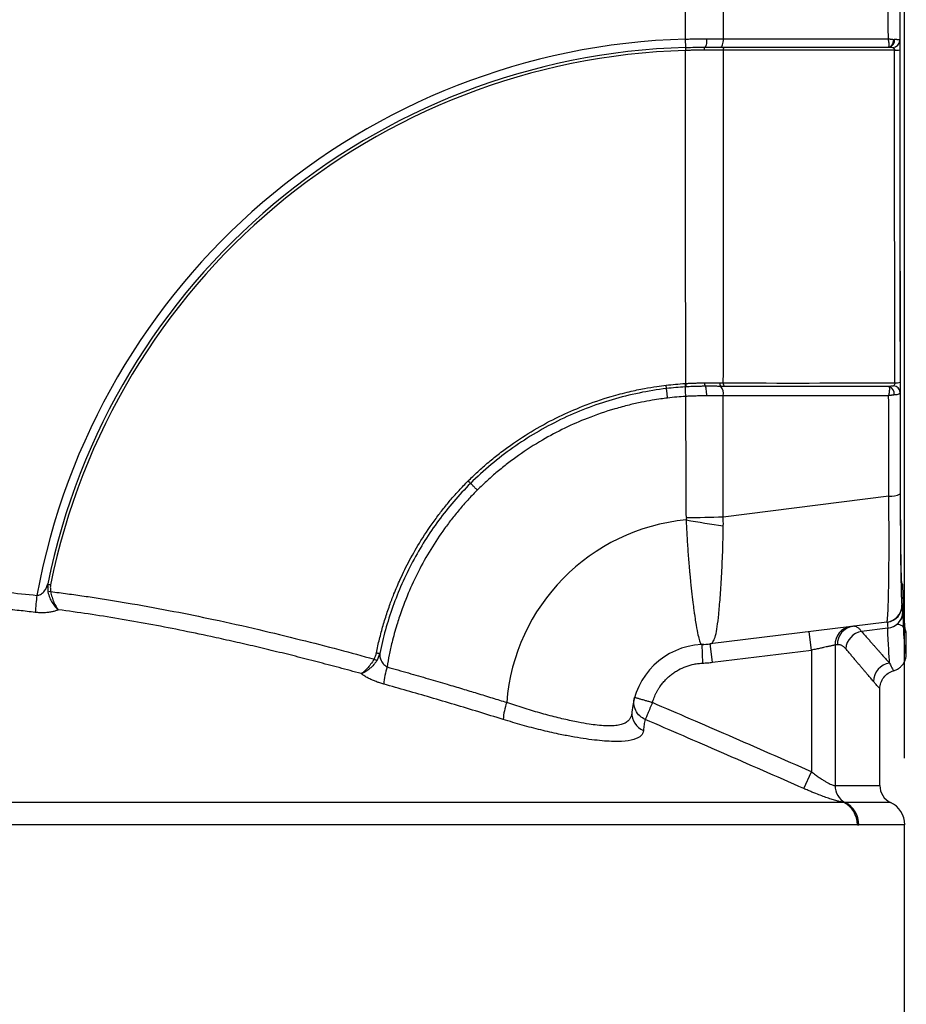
# Model space of a CAD drawing. Header units: millimetres. Extents: x 19 to 819, y 19 to 629.
# Tile 17 of 56: x 443 to 494, y 258 to 315. Entities that reach past the tile are written whole.
import ezdxf

# ---------------------------------------------------------------- set-up
doc = ezdxf.new("R2010")
doc.units = ezdxf.units.MM
doc.header["$LTSCALE"] = 3
doc.layers.add('DIMENSIONS', color=140, linetype='Continuous', lineweight=25)
doc.styles.add('SLDTEXTSTYLE0', font='TXT', dxfattribs={"width": 0.7})
doc.dimstyles.new('SLDDIMSTYLE0', dxfattribs={"dimtxt": 6.474023, "dimasz": 9.906, "dimexe": 0, "dimexo": 0.0625, "dimgap": 1.618506, "dimtad": 0, "dimtih": 1, "dimtoh": 1, "dimrnd": 1e-09, "dimzin": 4, "dimdsep": 46, "dimtxsty": 'SLDTEXTSTYLE0', "dimsah": 1, "dimcen": 0.09, "dimadec": 0, "dimazin": 1, "dimtfac": 1, "dimtofl": 0, "dimtmove": 0, "dimatfit": 3, "dimfxl": 0, "dimfrac": 2, "dimtolj": 1, "dimtzin": 12, "dimarcsym": 0})
doc.dimstyles.new('SLDDIMSTYLE1', dxfattribs={"dimtxt": 6.474023, "dimasz": 9.906, "dimexe": 0, "dimexo": 0.0625, "dimgap": 1.618506, "dimtad": 0, "dimtih": 1, "dimtoh": 1, "dimrnd": 1e-09, "dimzin": 12, "dimdsep": 46, "dimtxsty": 'SLDTEXTSTYLE0', "dimsah": 1, "dimcen": 0.09, "dimadec": 0, "dimazin": 3, "dimtfac": 1, "dimtofl": 0, "dimtmove": 0, "dimatfit": 3, "dimfxl": 0, "dimfrac": 2, "dimtolj": 1, "dimtzin": 12, "dimarcsym": 0})

# ---------------------------------------------------------------- blocks, each defined once
blk = doc.blocks.new('_D')
at = {"layer": 'DIMENSIONS'}
for p, q in [((374.712, 272.557), (374.712, 395.201)), ((493.712, 272.557), (493.712, 395.201)), ((374.712, 385.676), (416.283, 385.676)), ((425.313, 385.676), (423.139, 385.676)), ((423.139, 385.676), (423.139, 375.386)), ((444.551, 385.676), (446.725, 385.676)), ((446.725, 385.676), (446.725, 375.386)), ((493.712, 385.676), (453.58, 385.676)), ((423.139, 375.386), (425.313, 375.386)), ((446.725, 375.386), (444.551, 375.386))]:
    blk.add_line(p, q, dxfattribs=at)
for points in [[(374.712, 385.676), (384.618, 384.152), (384.618, 387.2)], [(493.712, 385.676), (483.806, 387.2), (483.806, 384.152)]]:
    blk.add_solid(points, dxfattribs=at)
at = {"layer": 'DIMENSIONS', "char_height": 6.35, "attachment_point": 1, "style": 'SLDTEXTSTYLE0'}
for s, insert in [('%%c', (417.732, 395.311)), ('119.0', (427.507, 395.311)), ('4.69', (425.313, 383.572))]:
    blk.add_mtext(s, dxfattribs=dict(at, insert=insert))
blk = doc.blocks.new('_D_1')
at = {"layer": 'DIMENSIONS'}
for p, q in [((359.923, 247.985), (359.923, 423.031)), ((493.806, 371.198), (493.806, 423.031)), ((359.923, 413.506), (408.29, 413.506)), ((417.063, 413.506), (414.889, 413.506)), ((414.889, 413.506), (414.889, 403.217)), ((436.301, 413.506), (438.475, 413.506)), ((438.475, 413.506), (438.475, 403.217)), ((493.806, 413.506), (445.073, 413.506)), ((414.889, 403.217), (417.063, 403.217)), ((438.475, 403.217), (436.301, 403.217))]:
    blk.add_line(p, q, dxfattribs=at)
for points in [[(359.923, 413.506), (369.829, 411.982), (369.829, 415.03)], [(493.806, 413.506), (483.9, 415.03), (483.9, 411.982)]]:
    blk.add_solid(points, dxfattribs=at)
at = {"layer": 'DIMENSIONS', "char_height": 6.35, "attachment_point": 1, "style": 'SLDTEXTSTYLE0'}
for s, insert in [('133.9', (414.37, 423.141)), ('5.27', (417.063, 411.402))]:
    blk.add_mtext(s, dxfattribs=dict(at, insert=insert))
blk = doc.blocks.new('_D_2')
at = {"layer": 'DIMENSIONS'}
for p, q in [((478.075, 369.678), (319.957, 369.678)), ((329.482, 369.678), (329.482, 331.984)), ((319.863, 320.246), (317.689, 320.246)), ((317.689, 320.246), (317.689, 309.956)), ((339.101, 320.246), (341.275, 320.246)), ((341.275, 320.246), (341.275, 309.956)), ((317.689, 309.956), (319.863, 309.956)), ((341.275, 309.956), (339.101, 309.956)), ((329.482, 254.438), (329.482, 308.507)), ((370.902, 254.438), (319.957, 254.438))]:
    blk.add_line(p, q, dxfattribs=at)
for points in [[(329.482, 369.678), (327.958, 359.772), (331.006, 359.772)], [(329.482, 254.438), (331.006, 264.344), (327.958, 264.344)]]:
    blk.add_solid(points, dxfattribs=at)
at = {"layer": 'DIMENSIONS', "char_height": 6.35, "attachment_point": 1, "style": 'SLDTEXTSTYLE0'}
for s, insert in [('115.2', (317.17, 329.881)), ('4.54', (319.863, 318.142))]:
    blk.add_mtext(s, dxfattribs=dict(at, insert=insert))
blk = doc.blocks.new('_D_5')
at = {"layer": 'DIMENSIONS'}
for p, q in [((478.075, 369.678), (287.559, 369.678)), ((297.084, 369.678), (297.084, 268.034)), ((287.465, 256.295), (285.291, 256.295)), ((285.291, 256.295), (285.291, 246.006)), ((306.704, 256.295), (308.878, 256.295)), ((308.878, 256.295), (308.878, 246.006)), ((285.291, 246.006), (287.465, 246.006)), ((308.878, 246.006), (306.704, 246.006)), ((297.084, 117.299), (297.084, 244.557)), ((357.268, 117.299), (287.559, 117.299))]:
    blk.add_line(p, q, dxfattribs=at)
for points in [[(297.084, 369.678), (295.56, 359.772), (298.608, 359.772)], [(297.084, 117.299), (298.608, 127.205), (295.56, 127.205)]]:
    blk.add_solid(points, dxfattribs=at)
at = {"layer": 'DIMENSIONS', "char_height": 6.35, "attachment_point": 1, "style": 'SLDTEXTSTYLE0'}
for s, insert in [('252.4', (284.773, 265.93)), ('9.94', (287.465, 254.191))]:
    blk.add_mtext(s, dxfattribs=dict(at, insert=insert))

msp = doc.modelspace()

# ---------------------------------------------------------------- linework, layer by layer
for p, q in [((481.171, 313.215), (481.176, 313.044)), ((481.19, 313.215), (481.176, 313.695)), ((483.35, 313.712), (492.779, 313.711)), ((483.396, 293.83), (483.191, 293.83)), ((483.333, 286.373), (492.806, 287.558)), ((444.68, 282.442), (444.709, 282.538)), ((444.694, 282.331), (444.681, 282.431)), ((444.694, 282.331), (444.681, 282.431)), ((444.704, 282.513), (444.709, 282.363)), ((444.709, 282.363), (444.719, 282.057)), ((493.558, 281.322), (493.585, 281.325)), ((492.687, 280.338), (482.594, 279.099)), ((492.745, 279.999), (491.241, 279.815)), ((488.379, 278.738), (488.249, 279.793)), ((493.806, 278.519), (493.806, 279.678)), ((482.106, 279.058), (482.154, 277.996)), ((482.724, 278.044), (482.594, 279.099)), ((489.733, 279.029), (489.733, 270.987)), ((482.724, 278.044), (488.379, 278.738)), ((488.379, 278.738), (488.379, 271.781)), ((493.07, 277.573), (493.171, 277.594)), ((493.071, 277.573), (493.077, 277.563)), ((493.077, 277.563), (493.071, 277.573)), ((492.296, 270.987), (492.296, 276.538)), ((487.955, 270.818), (488.379, 271.781)), ((489.733, 270.987), (492.296, 270.987)), ((490.226, 270.031), (375.53, 270.031)), ((492.903, 270.027), (490.314, 270.027)), ((491.006, 268.747), (374.712, 268.747)), ((493.712, 268.747), (491.087, 268.747)), ((493.712, 254.438), (493.712, 268.747))]:
    msp.add_line(p, q)
at = {"flags": 128}
for points in [[(483.181, 313.231), (483.213, 313.24), (483.244, 313.267), (483.273, 313.311), (483.299, 313.371), (483.32, 313.443), (483.336, 313.527), (483.346, 313.617), (483.35, 313.712)], [(483.35, 313.059), (483.352, 313.093), (483.355, 313.125), (483.361, 313.155), (483.369, 313.181), (483.378, 313.202), (483.388, 313.218), (483.399, 313.228), (483.411, 313.231)], [(492.786, 313.231), (492.844, 313.239), (492.899, 313.265), (492.95, 313.306), (492.996, 313.362), (493.033, 313.43), (493.061, 313.507), (493.079, 313.592), (493.086, 313.68)], [(481.156, 293.992), (481.158, 293.957), (481.161, 293.922), (481.163, 293.889), (481.164, 293.86), (481.166, 293.835), (481.167, 293.816), (481.168, 293.804), (481.168, 293.798)], [(481.201, 293.253), (481.195, 293.353), (481.189, 293.451), (481.183, 293.543), (481.179, 293.625), (481.174, 293.694), (481.171, 293.747), (481.169, 293.782), (481.168, 293.798)], [(481.199, 293.995), (481.201, 293.959), (481.203, 293.924), (481.205, 293.892), (481.207, 293.862), (481.208, 293.838), (481.209, 293.819), (481.21, 293.806), (481.21, 293.801)], [(482.096, 279.057), (482.166, 279.061), (482.236, 279.066)], [(463.507, 278.585), (463.542, 278.578), (463.576, 278.571), (463.608, 278.565), (463.637, 278.559), (463.661, 278.554), (463.68, 278.55), (463.692, 278.548), (463.698, 278.547)]]:
    msp.add_lwpolyline(points, dxfattribs=at)
for centre, radius, start, end in [((482.371, 274.795), 94.808, 100.13136, 169.88166), ((482.371, 274.795), 92.315, 91.28668, 178.71332), ((482.371, 274.795), 91.975, 94.2837, 175.7163), ((482.295, 274.87), 77.751, 90.83376, 177.80751), ((482.295, 274.87), 77.204, 90.8417, 176.96068), ((482.295, 274.87), 77.009, 90.8417, 176.96068), ((482.295, 274.87), 57.977, 91.11417, 172.5631), ((482.295, 274.87), 57.806, 91.12664, 172.54426), ((482.295, 274.87), 57.326, 91.12664, 172.86417), ((482.295, 274.87), 38.84, 91.6518, 169.6182), ((482.295, 274.87), 38.361, 91.6518, 168.4702), ((492.732, 313.63), 0.407, 281.4284, 7.188), ((492.999, 313.641), 0.433, 275.9889, 356.9589), ((482.295, 274.87), 38.19, 91.6794, 168.5019), ((493.189, 314.976), 1.917, 268.33, 277.4057), ((483.376, 293.979), 0.237, 169.2826, 218.8713), ((483.564, 293.98), 0.225, 169.1449, 221.9578), ((493.204, 294.712), 0.691, 265.5339, 291.1337), ((482.727, 293.409), 0.627, 348.9649, 42.2343), ((492.651, 293.402), 0.461, 351.7254, 68.0067), ((493.039, 293.452), 0.412, 4.9397, 84.1361), ((492.919, 288.804), 1.252, 264.8017, 295.5112), ((482.295, 274.87), 11.373, 95.4392, 175.578), ((489.983, 333.384), 47.999, 259.4775, 262.0484), ((481.28, 333.642), 47.313, 269.9371, 272.4868), ((461.063, 279.796), 17.098, 173.034, 176.2959), ((445.913, 276.789), 5.402, 101.0099, 102.7625), ((492.566, 281.322), 0.992, 277.0021, 0.0035), ((492.593, 281.325), 0.992, 277.0021, 0.0035), ((492.653, 280.957), 0.963, 275.4712, 358.3242), ((490.766, 279.062), 1.033, 98.1403, 181.7806), ((490.898, 279.076), 1.034, 98.0786, 181.6894), ((491.461, 278.714), 1.123, 101.3325, 174.6968), ((482.295, 274.87), 4.192, 92.7317, 175.6501), ((481.817, 285.426), 6.375, 272.5929, 277), ((481.844, 284.335), 5.284, 274.2635, 278.8552), ((464.61, 280.196), 2.326, 237.7692, 242.3365), ((468.576, 276.387), 4.673, 162.7128, 174.9863), ((492.998, 276.932), 1.073, 97.8651, 178.958), ((474.363, 274.531), 3.618, 160.3575, 176.1521), ((479.157, 275.116), 1.044, 176.0057, 248.4652), ((490.8, 270.977), 1.067, 179.4369, 242.8734), ((493.358, 270.987), 1.062, 180, 244.6231), ((489.584, 268.762), 1.422, 359.4114, 63.1861), ((489.665, 268.761), 1.422, 359.4369, 62.8734), ((492.296, 268.747), 1.417, 0, 64.6231)]:
    msp.add_arc(centre, radius, start, end)
for points, knots in [([(493.658, 281.198), (493.652, 281.322), (493.637, 281.635), (493.62, 282.062), (493.609, 282.376), (493.605, 282.462), (493.602, 282.499), (493.598, 282.512), (493.592, 282.514), (493.584, 282.514), (493.576, 282.514), (493.57, 282.514), (493.566, 282.514), (493.56, 282.512), (493.55, 282.531), (493.533, 282.784), (493.514, 283.459), (493.494, 284.79), (493.48, 286.583), (493.475, 288.73), (493.472, 290.949), (493.469, 293.18), (493.466, 295.41), (493.46, 299.819), (493.454, 306.103), (493.449, 314.271), (493.448, 321.632), (493.448, 328.49), (493.451, 334.84), (493.455, 341.183), (493.462, 347.518), (493.468, 351.955), (493.471, 354.524), (493.472, 355.255), (493.474, 356.148), (493.475, 356.885), (493.476, 357.422), (493.476, 357.625), (493.477, 358.394), (493.482, 359.727), (493.497, 361.383), (493.517, 362.629), (493.535, 363.147), (493.546, 363.31), (493.551, 363.355), (493.555, 363.386), (493.561, 363.394), (493.567, 363.393), (493.574, 363.392), (493.583, 363.398), (493.596, 363.355), (493.614, 363.615), (493.629, 364.098), (493.639, 364.315), (493.643, 364.388)], [0, 0, 0, 0, 0.013941, 0.0351, 0.038469, 0.04122, 0.044306, 0.045452, 0.05033, 0.057617, 0.063752, 0.067581, 0.070539, 0.072624, 0.082045, 0.091508, 0.110724, 0.12996, 0.149193, 0.170908, 0.192856, 0.214745, 0.236627, 0.258503, 0.344408, 0.42112, 0.497903, 0.559936, 0.621928, 0.683909, 0.745911, 0.807968, 0.814449, 0.821625, 0.829497, 0.840783, 0.843362, 0.84535, 0.846748, 0.866084, 0.885194, 0.904416, 0.923637, 0.926809, 0.930018, 0.933272, 0.936922, 0.943228, 0.946301, 0.952731, 0.962517, 0.977142, 0.992258, 1, 1, 1, 1]), ([(473.202, 359.174), (472.901, 359.141), (472.214, 359.064), (471.062, 358.919), (469.662, 358.722), (468.018, 358.459), (466.132, 358.117), (464.008, 357.678), (461.652, 357.125), (459.07, 356.436), (456.271, 355.59), (453.267, 354.562), (450.069, 353.327), (446.695, 351.859), (443.165, 350.13), (439.5, 348.113), (435.728, 345.78), (431.881, 343.104), (427.992, 340.058), (424.104, 336.619), (420.261, 332.764), (417.376, 329.464), (414.681, 326.082), (412.767, 323.459), (410.469, 319.985), (408.757, 317.137), (406.299, 312.613), (404.712, 309.195), (403.559, 306.343), (403.308, 305.708), (403.037, 305.005), (402.747, 304.233), (402.441, 303.391), (402.121, 302.478), (401.788, 301.495), (401.447, 300.44), (401.099, 299.312), (400.746, 298.112), (400.394, 296.838), (400.044, 295.49), (399.699, 294.066), (399.365, 292.568), (399.044, 290.994), (398.741, 289.345), (398.461, 287.619), (398.204, 285.818), (398.063, 284.59), (397.992, 283.964)], [0, 0, 0, 0, 0.007916, 0.0180212, 0.0303157, 0.0447994, 0.0614724, 0.0803345, 0.1013857, 0.124626, 0.1500553, 0.1776735, 0.2074807, 0.2394767, 0.2736614, 0.3100347, 0.3485967, 0.3893471, 0.4322859, 0.477413, 0.5247283, 0.5742316, 0.5917114, 0.6375779, 0.658892, 0.7004145, 0.7242237, 0.7932441, 0.7985657, 0.8045052, 0.8110625, 0.8182376, 0.8260305, 0.8344412, 0.8434697, 0.853116, 0.8633802, 0.8742621, 0.8857618, 0.8978794, 0.9106147, 0.9239678, 0.9379387, 0.9525274, 0.9677338, 0.983558, 1, 1, 1, 1]), ([(481.176, 313.695), (481.175, 314.26), (481.175, 315.415), (481.174, 317.188), (481.173, 319.037), (481.172, 320.965), (481.171, 323.244), (481.17, 325.908), (481.169, 328.989), (481.169, 331.1), (481.168, 332.185)], [0, 0, 0, 0, 0.091683, 0.187543, 0.28758, 0.391795, 0.500187, 0.657321, 0.823925, 1, 1, 1, 1]), ([(492.779, 313.711), (492.778, 314.271), (492.778, 315.391), (492.777, 317.072), (492.777, 318.752), (492.777, 320.433), (492.777, 322.113), (492.777, 323.794), (492.777, 325.475), (492.777, 327.155), (492.777, 328.836), (492.778, 330.516), (492.778, 331.636), (492.779, 332.196)], [0, 0, 0, 0, 0.090909, 0.181818, 0.272727, 0.363637, 0.454546, 0.545455, 0.636364, 0.727273, 0.818182, 0.909091, 1, 1, 1, 1]), ([(493.431, 332.289), (493.431, 331.724), (493.43, 330.592), (493.43, 328.895), (493.429, 327.197), (493.429, 325.5), (493.429, 323.802), (493.429, 322.105), (493.429, 320.407), (493.429, 318.71), (493.43, 317.012), (493.43, 315.315), (493.431, 314.183), (493.431, 313.618)], [0, 0, 0, 0, 0.090934, 0.181853, 0.272761, 0.36366, 0.454554, 0.545446, 0.63634, 0.727239, 0.818147, 0.909066, 1, 1, 1, 1]), ([(481.176, 313.695), (481.257, 313.697), (481.419, 313.701), (481.663, 313.705), (481.906, 313.709), (482.149, 313.711), (482.31, 313.711), (482.39, 313.711)], [0, 0, 0, 0, 0.199131, 0.398833, 0.598971, 0.799407, 1, 1, 1, 1]), ([(482.265, 313.06), (482.265, 313.101), (482.268, 313.148), (482.28, 313.214), (482.288, 313.231), (482.295, 313.231)], [0, 0, 0, 0, 0.5, 0.5, 1, 1, 1, 1]), ([(482.39, 313.711), (482.39, 313.654), (482.388, 313.592), (482.378, 313.474), (482.371, 313.417), (482.352, 313.324), (482.341, 313.288), (482.318, 313.241), (482.306, 313.231), (482.295, 313.231)], [0, 0, 0, 0, 0.25, 0.25, 0.5, 0.5, 0.75, 0.75, 1, 1, 1, 1]), ([(492.786, 313.231), (492.789, 313.232), (492.797, 313.233), (492.806, 313.248), (492.815, 313.275), (492.822, 313.316), (492.824, 313.365), (492.823, 313.433), (492.816, 313.519), (492.8, 313.621), (492.785, 313.684), (492.779, 313.711)], [0, 0, 0, 0, 0.084029, 0.176424, 0.277022, 0.385239, 0.500007, 0.580204, 0.749463, 0.890753, 1, 1, 1, 1]), ([(492.779, 313.711), (492.806, 313.708), (492.852, 313.701), (492.905, 313.694), (492.959, 313.687), (493.018, 313.681), (493.064, 313.68), (493.086, 313.68)], [0, 0, 0, 0, 0.245333, 0.413321, 0.499987, 0.766277, 1, 1, 1, 1]), ([(493.135, 313.681), (493.156, 313.681), (493.196, 313.681), (493.248, 313.681), (493.29, 313.68), (493.325, 313.677), (493.364, 313.673), (493.399, 313.663), (493.425, 313.645), (493.429, 313.627), (493.431, 313.618)], [0, 0, 0, 0, 0.115131, 0.223071, 0.32341, 0.415891, 0.500398, 0.677622, 0.844121, 1, 1, 1, 1]), ([(493.431, 313.618), (493.431, 313.605), (493.432, 313.578), (493.433, 313.526), (493.434, 313.466), (493.435, 313.377), (493.436, 313.248), (493.436, 313.133), (493.436, 313.075)], [0, 0, 0, 0, 0.121241, 0.243783, 0.369549, 0.500318, 0.744272, 1, 1, 1, 1]), ([(482.265, 313.06), (482.193, 313.06), (482.049, 313.06), (481.831, 313.058), (481.613, 313.054), (481.394, 313.05), (481.249, 313.046), (481.176, 313.044)], [0, 0, 0, 0, 0.200474, 0.400818, 0.600925, 0.800688, 1, 1, 1, 1]), ([(481.199, 293.995), (481.198, 294.485), (481.196, 295.503), (481.193, 297.087), (481.189, 298.94), (481.186, 301.094), (481.183, 303.645), (481.181, 306.496), (481.178, 309.674), (481.177, 311.889), (481.176, 313.044)], [0, 0, 0, 0, 0.077338, 0.160681, 0.250028, 0.369582, 0.500098, 0.651801, 0.818435, 1, 1, 1, 1]), ([(483.35, 313.059), (483.279, 313.06), (483.137, 313.06), (482.92, 313.06), (482.703, 313.06), (482.485, 313.06), (482.338, 313.06), (482.265, 313.06)], [0, 0, 0, 0, 0.201596, 0.402525, 0.602654, 0.801854, 1, 1, 1, 1]), ([(493.15, 294.023), (493.149, 294.599), (493.148, 295.75), (493.146, 297.479), (493.144, 299.208), (493.142, 300.938), (493.14, 302.668), (493.139, 304.399), (493.137, 306.131), (493.136, 307.862), (493.135, 309.595), (493.134, 311.327), (493.133, 312.482), (493.133, 313.06)], [0, 0, 0, 0, 0.090974, 0.181935, 0.272883, 0.363818, 0.45474, 0.54565, 0.636546, 0.727429, 0.818299, 0.909156, 1, 1, 1, 1]), ([(493.436, 313.075), (493.436, 312.498), (493.437, 311.343), (493.438, 309.612), (493.439, 307.882), (493.44, 306.153), (493.441, 304.424), (493.443, 302.696), (493.445, 300.969), (493.447, 299.242), (493.449, 297.516), (493.451, 295.791), (493.452, 294.642), (493.453, 294.067)], [0, 0, 0, 0, 0.090935, 0.181855, 0.272762, 0.363661, 0.454554, 0.545446, 0.636339, 0.727238, 0.818145, 0.909065, 1, 1, 1, 1]), ([(481.199, 293.995), (481.271, 293.999), (481.415, 294.007), (481.63, 294.016), (481.846, 294.022), (482.06, 294.026), (482.203, 294.026), (482.274, 294.026)], [0, 0, 0, 0, 0.19957, 0.399423, 0.599492, 0.799708, 1, 1, 1, 1]), ([(482.274, 294.026), (482.273, 293.984), (482.275, 293.933), (482.286, 293.856), (482.295, 293.835), (482.302, 293.832)], [0, 0, 0, 0, 0.5, 0.5, 1, 1, 1, 1]), ([(482.274, 294.026), (482.348, 294.026), (482.495, 294.026), (482.714, 294.025), (482.93, 294.024), (483.072, 294.023), (483.143, 294.023)], [0, 0, 0, 0, 0.251503, 0.502103, 0.75165, 1, 1, 1, 1]), ([(493.453, 294.067), (493.453, 294.046), (493.453, 294.003), (493.453, 293.937), (493.453, 293.871), (493.453, 293.804), (493.452, 293.71), (493.451, 293.592), (493.45, 293.523), (493.449, 293.487)], [0, 0, 0, 0, 0.0949968, 0.1912434, 0.2899621, 0.3922864, 0.4992353, 0.7393458, 1, 1, 1, 1]), ([(468.748, 288.417), (468.837, 288.505), (469.019, 288.684), (469.305, 288.952), (469.609, 289.225), (470.022, 289.58), (470.546, 290.002), (471.401, 290.633), (472.524, 291.36), (473.9, 292.098), (475.372, 292.743), (476.719, 293.206), (477.908, 293.52), (478.78, 293.703), (479.483, 293.821), (479.895, 293.873), (480.072, 293.896)], [0, 0, 0, 0, 0.029252, 0.059825, 0.091717, 0.124928, 0.187194, 0.249452, 0.373762, 0.500077, 0.614651, 0.749734, 0.833125, 0.902637, 0.958263, 1, 1, 1, 1]), ([(480.095, 293.703), (479.035, 293.577), (478.001, 293.363), (475.982, 292.77), (474.997, 292.39), (473.078, 291.461), (472.17, 290.925), (470.452, 289.711), (469.642, 289.034), (468.886, 288.28)], [0, 0, 0, 0, 0.25, 0.25, 0.5, 0.5, 0.75, 0.75, 1, 1, 1, 1]), ([(480.095, 293.703), (480.094, 293.705), (480.092, 293.726), (480.083, 293.802), (480.077, 293.854), (480.072, 293.896)], [0, 0, 0, 0, 0.5, 0.5, 1, 1, 1, 1]), ([(480.159, 293.16), (480.152, 293.218), (480.144, 293.283), (480.129, 293.411), (480.121, 293.475), (480.109, 293.582), (480.104, 293.626), (480.097, 293.684), (480.095, 293.699), (480.095, 293.703)], [0, 0, 0, 0, 0.25, 0.25, 0.5, 0.5, 0.75, 0.75, 1, 1, 1, 1]), ([(482.302, 293.832), (482.244, 293.832), (482.107, 293.831), (481.867, 293.828), (481.561, 293.819), (481.335, 293.807), (481.21, 293.801)], [0, 0, 0, 0, 0.160989, 0.38087, 0.660199, 1, 1, 1, 1]), ([(482.391, 293.287), (482.392, 293.345), (482.391, 293.409), (482.384, 293.537), (482.378, 293.6), (482.361, 293.708), (482.35, 293.752), (482.326, 293.812), (482.314, 293.828), (482.302, 293.832)], [0, 0, 0, 0, 0.25, 0.25, 0.5, 0.5, 0.75, 0.75, 1, 1, 1, 1]), ([(483.191, 293.83), (483.118, 293.83), (482.972, 293.831), (482.75, 293.831), (482.527, 293.832), (482.377, 293.832), (482.302, 293.832)], [0, 0, 0, 0, 0.25121, 0.501343, 0.750807, 1, 1, 1, 1]), ([(492.797, 293.288), (492.802, 293.306), (492.815, 293.351), (492.833, 293.432), (492.85, 293.538), (492.858, 293.651), (492.855, 293.745), (492.842, 293.807), (492.829, 293.822), (492.823, 293.83)], [0, 0, 0, 0, 0.071295, 0.176521, 0.319106, 0.500367, 0.68076, 0.848654, 1, 1, 1, 1]), ([(493.081, 293.862), (493.065, 293.85), (493.034, 293.842), (492.946, 293.832), (492.888, 293.831), (492.823, 293.83)], [0, 0, 0, 0, 0.5, 0.5, 1, 1, 1, 1]), ([(493.449, 293.487), (493.448, 293.478), (493.447, 293.459), (493.436, 293.435), (493.419, 293.413), (493.393, 293.394), (493.347, 293.372), (493.263, 293.35), (493.163, 293.341), (493.107, 293.336)], [0, 0, 0, 0, 0.091712, 0.187554, 0.287664, 0.392074, 0.5007, 0.722102, 1, 1, 1, 1]), ([(493.449, 293.487), (493.45, 293.002), (493.451, 292.032), (493.454, 290.579), (493.456, 289.126), (493.457, 288.158), (493.458, 287.674)], [0, 0, 0, 0, 0.250003, 0.5, 0.749997, 1, 1, 1, 1]), ([(480.159, 293.16), (480.03, 293.144), (479.734, 293.107), (479.237, 293.029), (478.632, 292.917), (477.92, 292.758), (476.876, 292.476), (475.639, 292.051), (474.258, 291.445), (472.937, 290.742), (471.857, 290.048), (471.007, 289.421), (470.422, 288.95), (469.84, 288.445), (469.471, 288.086), (469.273, 287.894)], [0, 0, 0, 0, 0.031666, 0.072507, 0.12252, 0.181703, 0.250053, 0.385838, 0.500086, 0.617206, 0.749987, 0.812264, 0.874551, 0.932827, 1, 1, 1, 1]), ([(482.391, 293.287), (482.312, 293.287), (482.155, 293.286), (481.917, 293.281), (481.678, 293.274), (481.44, 293.265), (481.281, 293.257), (481.201, 293.253)], [0, 0, 0, 0, 0.200478, 0.400819, 0.600919, 0.800679, 1, 1, 1, 1]), ([(481.228, 286.329), (481.225, 286.869), (481.218, 288.022), (481.212, 289.724), (481.206, 291.492), (481.203, 292.647), (481.201, 293.253)], [0, 0, 0, 0, 0.2343935, 0.4999719, 0.7380478, 1, 1, 1, 1]), ([(483.342, 293.289), (483.264, 293.288), (483.108, 293.288), (482.87, 293.288), (482.632, 293.287), (482.471, 293.287), (482.391, 293.287)], [0, 0, 0, 0, 0.251809, 0.502542, 0.752003, 1, 1, 1, 1]), ([(493.107, 293.336), (493.085, 293.334), (493.038, 293.329), (492.971, 293.319), (492.89, 293.304), (492.834, 293.294), (492.797, 293.288)], [0, 0, 0, 0, 0.233387, 0.49973, 0.664706, 1, 1, 1, 1]), ([(463.507, 278.585), (463.534, 278.716), (463.588, 278.98), (463.68, 279.372), (463.78, 279.762), (463.888, 280.15), (464.004, 280.536), (464.128, 280.919), (464.292, 281.392), (464.531, 282.021), (464.901, 282.889), (465.407, 283.914), (466.08, 285.084), (466.741, 286.06), (467.338, 286.84), (467.778, 287.373), (468.246, 287.902), (468.575, 288.239), (468.748, 288.417)], [0, 0, 0, 0, 0.035651, 0.071301, 0.106949, 0.142595, 0.178239, 0.213881, 0.249522, 0.311245, 0.392328, 0.500053, 0.614292, 0.750396, 0.812681, 0.874973, 0.933948, 1, 1, 1, 1]), ([(468.886, 288.28), (468.885, 288.281), (468.87, 288.296), (468.815, 288.35), (468.778, 288.387), (468.748, 288.417)], [0, 0, 0, 0, 0.5, 0.5, 1, 1, 1, 1]), ([(468.886, 288.28), (468.221, 287.612), (467.615, 286.903), (466.514, 285.407), (466.018, 284.62), (465.359, 283.381), (465.153, 282.957), (464.773, 282.1), (464.6, 281.668), (464.13, 280.355), (463.881, 279.461), (463.698, 278.547)], [0, 0, 0, 0, 0.25, 0.25, 0.5, 0.5, 0.625, 0.625, 0.75, 0.75, 1, 1, 1, 1]), ([(469.273, 287.894), (469.194, 287.813), (469.031, 287.648), (468.788, 287.39), (468.54, 287.116), (468.218, 286.744), (467.834, 286.273), (467.258, 285.506), (466.592, 284.505), (465.901, 283.267), (465.291, 281.956), (464.906, 280.925), (464.608, 279.985), (464.416, 279.283), (464.235, 278.479), (464.153, 278.005), (464.114, 277.776)], [0, 0, 0, 0, 0.029437, 0.060175, 0.092215, 0.125556, 0.187905, 0.250246, 0.37483, 0.500079, 0.618672, 0.750553, 0.785754, 0.875041, 0.939609, 1, 1, 1, 1]), ([(469.273, 287.894), (469.232, 287.935), (469.185, 287.981), (469.094, 288.072), (469.049, 288.118), (468.972, 288.194), (468.941, 288.225), (468.899, 288.267), (468.889, 288.277), (468.886, 288.28)], [0, 0, 0, 0, 0.25, 0.25, 0.5, 0.5, 0.75, 0.75, 1, 1, 1, 1]), ([(492.687, 280.338), (492.689, 280.339), (492.694, 280.341), (492.7, 280.354), (492.706, 280.372), (492.711, 280.394), (492.716, 280.418), (492.72, 280.443), (492.728, 280.504), (492.74, 280.622), (492.76, 280.927), (492.783, 281.452), (492.802, 282.329), (492.816, 283.395), (492.819, 284.379), (492.819, 285.123), (492.819, 285.589), (492.817, 286.068), (492.814, 286.558), (492.81, 287.055), (492.807, 287.39), (492.806, 287.558)], [0, 0, 0, 0, 0.02309, 0.044557, 0.064345, 0.082405, 0.098693, 0.113173, 0.125812, 0.191348, 0.250535, 0.381042, 0.500199, 0.627426, 0.749881, 0.791415, 0.833108, 0.874888, 0.91668, 0.958408, 1, 1, 1, 1]), ([(493.458, 287.674), (493.458, 287.584), (493.459, 287.404), (493.459, 287.137), (493.46, 286.873), (493.461, 286.612), (493.462, 286.355), (493.463, 286.1), (493.465, 285.849), (493.466, 285.601), (493.468, 285.356), (493.47, 284.999), (493.474, 284.539), (493.479, 284.003), (493.485, 283.505), (493.494, 282.903), (493.504, 282.397), (493.515, 281.997), (493.523, 281.751), (493.531, 281.559), (493.539, 281.437), (493.546, 281.366), (493.552, 281.329), (493.556, 281.324), (493.558, 281.322)], [0, 0, 0, 0, 0.0251798, 0.050221, 0.0751607, 0.1000362, 0.1248851, 0.1497454, 0.1746548, 0.1996508, 0.2247707, 0.2500508, 0.3119317, 0.3746105, 0.4367936, 0.4998849, 0.624365, 0.6864795, 0.7495675, 0.8114458, 0.8742558, 0.9159399, 0.9578125, 1, 1, 1, 1]), ([(481.217, 286.193), (481.229, 285.893), (481.243, 285.585), (481.279, 284.962), (481.299, 284.645), (481.344, 284.036), (481.368, 283.742), (481.399, 283.396), (481.405, 283.329), (481.418, 283.186), (481.424, 283.116), (481.444, 282.91), (481.457, 282.778), (481.496, 282.396), (481.522, 282.161), (481.572, 281.724), (481.596, 281.522), (481.632, 281.235), (481.644, 281.143), (481.667, 280.962), (481.68, 280.872), (481.715, 280.624), (481.737, 280.481), (481.799, 280.096), (481.836, 279.898), (481.903, 279.571), (481.932, 279.445), (481.985, 279.248), (482.009, 279.176), (482.053, 279.08), (482.074, 279.056), (482.096, 279.057)], [0, 0, 0, 0, 0.0625, 0.0625, 0.125, 0.125, 0.1875, 0.1875, 0.203125, 0.203125, 0.21875, 0.21875, 0.25, 0.25, 0.3125, 0.3125, 0.375, 0.375, 0.40625, 0.40625, 0.4375, 0.4375, 0.5, 0.5, 0.625, 0.625, 0.75, 0.75, 0.875, 0.875, 1, 1, 1, 1]), ([(482.657, 279.114), (482.694, 279.135), (482.739, 279.185), (482.823, 279.342), (482.863, 279.449), (482.934, 279.723), (482.966, 279.89), (483.026, 280.293), (483.053, 280.525), (483.093, 280.934), (483.107, 281.081), (483.136, 281.4), (483.151, 281.572), (483.196, 282.116), (483.223, 282.517), (483.269, 283.397), (483.29, 283.86), (483.315, 284.592), (483.322, 284.843), (483.335, 285.343), (483.34, 285.595), (483.343, 285.847)], [0, 0, 0, 0, 0.125, 0.125, 0.25, 0.25, 0.375, 0.375, 0.5, 0.5, 0.5625, 0.5625, 0.625, 0.625, 0.75, 0.75, 0.875, 0.875, 0.9375, 0.9375, 1, 1, 1, 1]), ([(425.414, 281.992), (425.686, 282.019), (426.226, 282.073), (427.029, 282.143), (427.815, 282.206), (428.586, 282.26), (429.341, 282.307), (430.64, 282.376), (432.443, 282.438), (434.658, 282.454), (436.712, 282.415), (438.632, 282.335), (440.5, 282.215), (442.314, 282.063), (443.504, 281.934), (444.091, 281.87)], [0, 0, 0, 0, 0.043943, 0.086998, 0.12917, 0.170463, 0.21088, 0.250424, 0.378927, 0.500022, 0.60545, 0.708117, 0.808069, 0.905351, 1, 1, 1, 1]), ([(444.091, 281.87), (444.126, 281.874), (444.199, 281.881), (444.343, 281.945), (444.501, 282.08), (444.59, 282.218), (444.638, 282.317), (444.66, 282.367), (444.673, 282.415), (444.68, 282.442)], [0, 0, 0, 0, 0.106217, 0.225838, 0.494437, 0.800857, 0.812568, 0.897093, 1, 1, 1, 1]), ([(444.704, 282.512), (444.705, 282.512), (444.706, 282.511), (444.724, 282.508), (444.758, 282.502), (444.81, 282.494), (444.851, 282.487), (444.872, 282.483)], [0, 0, 0, 0, 0.145791, 0.324819, 0.53445, 0.764912, 1, 1, 1, 1]), ([(444.872, 282.483), (444.868, 282.449), (444.86, 282.383), (444.859, 282.284), (444.865, 282.186), (444.876, 282.122), (444.881, 282.091)], [0, 0, 0, 0, 0.257578, 0.509025, 0.755935, 1, 1, 1, 1]), ([(444.719, 282.057), (444.744, 281.947), (444.781, 281.839), (444.869, 281.638), (444.919, 281.544), (445.081, 281.282), (445.2, 281.143), (445.317, 281.051)], [0, 0, 0, 0, 0.25, 0.25, 0.5, 0.5, 1, 1, 1, 1]), ([(444.881, 282.091), (444.898, 281.978), (444.924, 281.866), (444.987, 281.657), (445.023, 281.56), (445.141, 281.289), (445.229, 281.145), (445.317, 281.051)], [0, 0, 0, 0, 0.25, 0.25, 0.5, 0.5, 1, 1, 1, 1]), ([(444.881, 282.091), (445.201, 282.05), (445.837, 281.968), (446.782, 281.835), (447.715, 281.695), (448.633, 281.549), (450.036, 281.313), (451.888, 280.973), (454.3, 280.48), (456.715, 279.939), (459.107, 279.359), (461.305, 278.793), (462.701, 278.411), (463.369, 278.228)], [0, 0, 0, 0, 0.051086, 0.10152, 0.151308, 0.200452, 0.248958, 0.376793, 0.49894, 0.639367, 0.769666, 0.889871, 1, 1, 1, 1]), ([(444, 280.901), (443.691, 280.936), (443.072, 281.006), (442.146, 281.098), (441.221, 281.182), (440.298, 281.255), (438.912, 281.35), (437.063, 281.442), (434.749, 281.492), (432.435, 281.477), (430.379, 281.405), (428.58, 281.3), (427.036, 281.184), (426.007, 281.083), (425.491, 281.033)], [0, 0, 0, 0, 0.05045, 0.100659, 0.150682, 0.200577, 0.250401, 0.375444, 0.499997, 0.624613, 0.749589, 0.832767, 0.916143, 1, 1, 1, 1]), ([(493.477, 280.445), (493.514, 280.517), (493.588, 280.662), (493.618, 280.983), (493.612, 281.292), (493.61, 281.406)], [0, 0, 0, 0, 0.389162, 0.7765, 1, 1, 1, 1]), ([(493.806, 279.678), (493.796, 279.689), (493.778, 279.711), (493.75, 279.877), (493.722, 280.14), (493.694, 280.516), (493.673, 280.87), (493.661, 281.132), (493.658, 281.198)], [0, 0, 0, 0, 0.188402, 0.3758169, 0.5626999, 0.7495104, 0.936708, 1, 1, 1, 1]), ([(445.317, 281.051), (445.292, 281.039), (445.243, 281.015), (445.158, 280.983), (445.068, 280.956), (444.97, 280.932), (444.866, 280.912), (444.736, 280.894), (444.578, 280.88), (444.39, 280.875), (444.197, 280.881), (444.066, 280.894), (444, 280.901)], [0, 0, 0, 0, 0.0855408, 0.1695424, 0.2524717, 0.334812, 0.4170543, 0.4996887, 0.6273334, 0.7518759, 0.8753885, 1, 1, 1, 1]), ([(462.636, 277.395), (462.213, 277.51), (461.374, 277.739), (460.12, 278.069), (458.88, 278.386), (457.654, 278.689), (456.44, 278.978), (455.239, 279.254), (453.848, 279.56), (452.27, 279.889), (450.507, 280.229), (448.764, 280.536), (447.037, 280.814), (445.889, 280.972), (445.317, 281.051)], [0, 0, 0, 0, 0.074341, 0.147653, 0.21997, 0.29133, 0.361776, 0.431352, 0.500107, 0.603031, 0.704239, 0.803964, 0.902459, 1, 1, 1, 1]), ([(493.806, 278.519), (493.774, 278.515), (493.741, 278.715), (493.678, 279.522), (493.646, 280.129), (493.616, 280.929)], [0, 0, 0, 0, 0.5, 0.5, 1, 1, 1, 1]), ([(491.241, 279.815), (491.223, 279.839), (491.188, 279.886), (491.132, 279.947), (491.074, 279.999), (491.014, 280.041), (490.952, 280.074), (490.888, 280.095), (490.821, 280.105), (490.776, 280.102), (490.753, 280.1)], [0, 0, 0, 0, 0.115656, 0.234139, 0.355383, 0.479315, 0.605847, 0.734879, 0.866304, 1, 1, 1, 1]), ([(493.806, 279.678), (493.805, 279.702), (493.803, 279.755), (493.783, 279.841), (493.743, 279.938), (493.672, 280.038), (493.569, 280.128), (493.437, 280.193), (493.338, 280.204), (493.288, 280.209)], [0, 0, 0, 0, 0.086348, 0.193123, 0.321395, 0.470683, 0.637982, 0.817242, 1, 1, 1, 1]), ([(491.241, 279.815), (491.294, 279.755), (491.399, 279.635), (491.55, 279.465), (491.694, 279.301), (491.832, 279.145), (491.963, 278.996), (492.088, 278.855), (492.206, 278.722), (492.318, 278.596), (492.423, 278.477), (492.522, 278.365), (492.614, 278.261), (492.7, 278.165), (492.78, 278.075), (492.828, 278.022), (492.851, 277.995)], [0, 0, 0, 0, 0.073109, 0.145927, 0.218461, 0.29072, 0.362711, 0.434444, 0.505926, 0.577165, 0.648171, 0.718952, 0.789517, 0.859873, 0.930032, 1, 1, 1, 1]), ([(482.236, 279.066), (482.236, 279.066), (482.235, 279.066), (482.225, 279.065), (482.187, 279.062), (482.139, 279.059), (482.103, 279.058)], [0, 0, 0, 0, 0.063869, 0.148546, 0.366618, 1, 1, 1, 1]), ([(489.733, 279.029), (489.72, 279.027), (489.695, 279.021), (489.643, 279.01), (489.581, 278.997), (489.508, 278.981), (489.423, 278.963), (489.328, 278.942), (489.213, 278.918), (489.069, 278.886), (488.882, 278.846), (488.647, 278.796), (488.472, 278.758), (488.379, 278.738)], [0, 0, 0, 0, 0.06604, 0.133713, 0.20304, 0.274037, 0.346721, 0.421109, 0.497214, 0.591966, 0.707353, 0.843369, 1, 1, 1, 1]), ([(490.343, 278.818), (490.325, 278.839), (490.288, 278.881), (490.232, 278.931), (490.174, 278.974), (490.114, 279.007), (490.054, 279.031), (489.992, 279.045), (489.929, 279.051), (489.886, 279.048), (489.864, 279.046)], [0, 0, 0, 0, 0.12463, 0.24893, 0.373117, 0.497411, 0.622031, 0.747194, 0.873113, 1, 1, 1, 1]), ([(491.925, 276.951), (491.902, 276.979), (491.854, 277.034), (491.776, 277.127), (491.691, 277.226), (491.6, 277.333), (491.503, 277.448), (491.399, 277.57), (491.289, 277.7), (491.173, 277.837), (491.05, 277.981), (490.922, 278.134), (490.787, 278.293), (490.645, 278.461), (490.498, 278.635), (490.395, 278.757), (490.343, 278.818)], [0, 0, 0, 0, 0.070414, 0.140943, 0.211599, 0.282391, 0.353329, 0.424424, 0.495686, 0.567124, 0.638748, 0.710568, 0.782593, 0.854834, 0.9273, 1, 1, 1, 1]), ([(463.369, 278.228), (463.385, 278.255), (463.416, 278.311), (463.454, 278.399), (463.486, 278.49), (463.5, 278.553), (463.507, 278.585)], [0, 0, 0, 0, 0.248082, 0.495924, 0.745814, 1, 1, 1, 1]), ([(463.698, 278.547), (463.696, 278.529), (463.691, 278.49), (463.693, 278.424), (463.703, 278.345), (463.728, 278.25), (463.774, 278.138), (463.842, 278.021), (463.93, 277.917), (464.02, 277.834), (464.084, 277.794), (464.114, 277.776)], [0, 0, 0, 0, 0.071387, 0.154935, 0.250873, 0.364019, 0.500692, 0.653196, 0.78731, 0.90266, 1, 1, 1, 1]), ([(493.077, 277.563), (493.109, 277.573), (493.173, 277.593), (493.265, 277.634), (493.351, 277.684), (493.43, 277.74), (493.502, 277.803), (493.565, 277.869), (493.62, 277.939), (493.666, 278.01), (493.705, 278.082), (493.736, 278.152), (493.761, 278.221), (493.779, 278.287), (493.792, 278.35), (493.8, 278.41), (493.805, 278.466), (493.806, 278.502), (493.806, 278.519)], [0, 0, 0, 0, 0.078306, 0.156136, 0.232986, 0.308384, 0.381895, 0.453142, 0.521806, 0.587632, 0.650428, 0.710063, 0.76646, 0.819586, 0.869452, 0.916096, 0.959585, 1, 1, 1, 1]), ([(463.369, 278.228), (463.25, 278.012), (463.106, 277.828), (462.912, 277.615), (462.849, 277.553), (462.734, 277.455), (462.682, 277.418), (462.636, 277.395)], [0, 0, 0, 0, 0.5, 0.5, 0.75, 0.75, 1, 1, 1, 1]), ([(463.529, 278.135), (463.516, 278.115), (463.463, 278.035), (463.329, 277.872), (463.178, 277.729), (463.065, 277.638), (463.019, 277.603), (462.989, 277.58), (462.97, 277.567), (462.96, 277.561), (462.954, 277.556), (462.933, 277.542), (462.9, 277.52), (462.814, 277.467), (462.732, 277.427), (462.663, 277.403), (462.642, 277.397), (462.636, 277.395)], [0, 0, 0, 0, 0.0522885, 0.2023531, 0.4474147, 0.5086775, 0.5538405, 0.5912143, 0.6046953, 0.6146928, 0.6212046, 0.6242261, 0.6835931, 0.7300643, 0.9120809, 0.9751854, 1, 1, 1, 1]), ([(464.114, 277.776), (464.522, 277.662), (465.313, 277.441), (466.456, 277.111), (467.485, 276.809), (468.409, 276.533), (469.272, 276.271), (470.115, 276.011), (470.682, 275.833), (470.956, 275.747)], [0, 0, 0, 0, 0.178013, 0.344653, 0.499925, 0.628719, 0.749924, 0.879276, 1, 1, 1, 1]), ([(479.289, 275.736), (479.304, 275.787), (479.335, 275.888), (479.39, 276.036), (479.453, 276.182), (479.523, 276.324), (479.6, 276.462), (479.7, 276.622), (479.828, 276.8), (479.989, 276.991), (480.165, 277.168), (480.356, 277.33), (480.558, 277.477), (480.842, 277.65), (481.214, 277.82), (481.604, 277.93), (481.887, 277.975), (482.044, 277.99), (482.124, 277.995), (482.154, 277.996)], [0, 0, 0, 0, 0.040643, 0.081286, 0.121929, 0.162572, 0.203215, 0.243858, 0.307882, 0.371909, 0.436007, 0.500102, 0.564318, 0.628156, 0.756243, 0.878039, 0.938829, 0.976636, 1, 1, 1, 1]), ([(492.851, 277.995), (492.912, 277.867), (493.028, 277.623), (493.057, 277.589), (493.071, 277.573)], [0, 0, 0, 0, 0.5243033, 1, 1, 1, 1]), ([(463.921, 276.796), (463.884, 276.806), (463.812, 276.827), (463.704, 276.861), (463.597, 276.897), (463.493, 276.936), (463.39, 276.977), (463.288, 277.02), (463.147, 277.084), (462.975, 277.171), (462.786, 277.282), (462.686, 277.357), (462.636, 277.395)], [0, 0, 0, 0, 0.071576, 0.14246, 0.213038, 0.283703, 0.354844, 0.426842, 0.500062, 0.666699, 0.831916, 1, 1, 1, 1]), ([(492.296, 276.538), (492.296, 276.646), (492.312, 276.759), (492.385, 276.98), (492.441, 277.088), (492.586, 277.278), (492.675, 277.36), (492.869, 277.489), (492.973, 277.535), (493.077, 277.563)], [0, 0, 0, 0, 0.25, 0.25, 0.5, 0.5, 0.75, 0.75, 1, 1, 1, 1]), ([(470.754, 274.774), (470.287, 274.919), (469.361, 275.206), (467.979, 275.624), (466.612, 276.029), (465.262, 276.42), (464.366, 276.671), (463.921, 276.796)], [0, 0, 0, 0, 0.2057428, 0.4085643, 0.608511, 0.8056363, 1, 1, 1, 1]), ([(492.296, 276.538), (492.295, 276.54), (492.293, 276.542), (492.282, 276.555), (492.263, 276.575), (492.237, 276.603), (492.196, 276.648), (492.132, 276.717), (492.04, 276.818), (491.963, 276.907), (491.925, 276.951)], [0, 0, 0, 0, 0.101054, 0.201585, 0.301606, 0.40113, 0.500173, 0.671793, 0.838371, 1, 1, 1, 1]), ([(478.875, 274.773), (478.767, 274.819), (478.66, 274.886), (478.471, 275.062), (478.389, 275.17), (478.274, 275.41), (478.239, 275.54), (478.221, 275.795), (478.236, 275.919), (478.268, 276.03)], [0, 0, 0, 0, 0.25, 0.25, 0.5, 0.5, 0.75, 0.75, 1, 1, 1, 1]), ([(479.289, 275.736), (479.284, 275.738), (479.276, 275.74), (479.259, 275.745), (479.23, 275.753), (479.172, 275.77), (479.056, 275.803), (478.906, 275.846), (478.728, 275.898), (478.595, 275.936), (478.49, 275.966), (478.413, 275.988), (478.34, 276.009), (478.28, 276.027), (478.272, 276.029), (478.268, 276.03)], [0, 0, 0, 0, 0.007822, 0.015645, 0.03129, 0.062576, 0.125131, 0.250091, 0.353686, 0.499974, 0.564029, 0.646078, 0.746103, 0.864085, 1, 1, 1, 1]), ([(478.116, 275.188), (478.112, 275.155), (478.106, 275.09), (478.085, 275.001), (478.057, 274.921), (478.023, 274.851), (477.96, 274.748), (477.844, 274.628), (477.635, 274.512), (477.361, 274.437), (476.907, 274.387), (476.331, 274.416), (475.64, 274.509), (475.136, 274.597), (474.51, 274.726), (473.93, 274.86), (473.32, 275.019), (472.847, 275.149), (472.373, 275.288), (471.899, 275.434), (471.427, 275.587), (471.112, 275.694), (470.956, 275.747)], [0, 0, 0, 0, 0.0282, 0.054779, 0.079751, 0.103131, 0.12493, 0.188301, 0.250074, 0.310466, 0.374573, 0.499639, 0.555154, 0.624135, 0.66565, 0.749351, 0.792871, 0.8356, 0.877613, 0.918979, 0.959758, 1, 1, 1, 1]), ([(479.289, 275.736), (479.243, 275.631), (479.195, 275.52), (479.102, 275.302), (479.057, 275.197), (478.979, 275.015), (478.946, 274.938), (478.898, 274.826), (478.883, 274.791), (478.875, 274.773)], [0, 0, 0, 0, 0.25, 0.25, 0.5, 0.5, 0.75, 0.75, 1, 1, 1, 1]), ([(488.379, 271.781), (486.804, 272.472), (483.778, 273.801), (480.744, 275.109), (479.289, 275.736)], [0, 0, 0, 0, 0.520393, 1, 1, 1, 1]), ([(478.774, 274.145), (478.772, 274.121), (478.767, 274.073), (478.746, 274.007), (478.716, 273.944), (478.676, 273.886), (478.625, 273.831), (478.564, 273.782), (478.493, 273.736), (478.413, 273.695), (478.323, 273.658), (478.08, 273.579), (477.57, 273.502), (476.751, 273.518), (475.978, 273.592), (475.342, 273.678), (474.656, 273.792), (474.009, 273.92), (473.42, 274.049), (472.904, 274.171), (472.379, 274.305), (471.844, 274.45), (471.302, 274.605), (470.937, 274.718), (470.754, 274.774)], [0, 0, 0, 0, 0.0263579, 0.0523832, 0.0780882, 0.1034858, 0.1285894, 0.1534128, 0.1779704, 0.2022772, 0.2263486, 0.2502006, 0.3759015, 0.4997417, 0.5617675, 0.6242216, 0.6867847, 0.7494072, 0.7912935, 0.8329659, 0.874547, 0.916162, 0.9579375, 1, 1, 1, 1]), ([(478.875, 274.773), (478.863, 274.725), (478.838, 274.629), (478.809, 274.474), (478.787, 274.315), (478.778, 274.201), (478.774, 274.145)], [0, 0, 0, 0, 0.254445, 0.505836, 0.754308, 1, 1, 1, 1]), ([(487.955, 270.818), (486.385, 271.508), (483.362, 272.836), (480.331, 274.145), (478.875, 274.773)], [0, 0, 0, 0, 0.51953, 1, 1, 1, 1]), ([(488.379, 271.781), (488.418, 271.752), (488.494, 271.694), (488.606, 271.611), (488.714, 271.534), (488.816, 271.463), (488.913, 271.398), (489.004, 271.338), (489.089, 271.284), (489.197, 271.218), (489.325, 271.145), (489.463, 271.074), (489.577, 271.024), (489.671, 270.993), (489.712, 270.989), (489.733, 270.987)], [0, 0, 0, 0, 0.072879, 0.142702, 0.209495, 0.273285, 0.334106, 0.391992, 0.446989, 0.499146, 0.607639, 0.711159, 0.810469, 0.906431, 1, 1, 1, 1]), ([(490.226, 270.031), (490.205, 270.034), (490.164, 270.039), (490.092, 270.053), (490.013, 270.07), (489.927, 270.092), (489.787, 270.129), (489.578, 270.191), (489.287, 270.288), (488.971, 270.402), (488.677, 270.516), (488.413, 270.623), (488.185, 270.718), (488.032, 270.785), (487.955, 270.818)], [0, 0, 0, 0, 0.049913, 0.099721, 0.149622, 0.199813, 0.250489, 0.374452, 0.500453, 0.624294, 0.750257, 0.833048, 0.916085, 1, 1, 1, 1])]:
    msp.add_open_spline(points, degree=3, knots=knots)
for points in [[(483.35, 313.712), (483.351, 319.869), (483.352, 326.047), (483.353, 332.195)], [(481.19, 313.215), (481.564, 313.226), (481.933, 313.231), (482.295, 313.231)], [(482.295, 313.231), (482.595, 313.231), (482.89, 313.231), (483.181, 313.231)], [(482.39, 313.711), (482.718, 313.71), (483.039, 313.711), (483.35, 313.712)], [(483.181, 313.231), (486.382, 313.23), (489.584, 313.23), (492.786, 313.231)], [(492.786, 313.231), (492.795, 313.231), (492.804, 313.231), (492.812, 313.231)], [(492.812, 313.231), (492.929, 313.231), (493.013, 313.228), (493.044, 313.21)], [(493.044, 313.21), (493.094, 313.182), (493.131, 313.123), (493.133, 313.06)], [(493.086, 313.68), (493.103, 313.68), (493.119, 313.68), (493.135, 313.681)], [(483.343, 294.022), (483.348, 300.351), (483.349, 306.708), (483.35, 313.059)], [(493.133, 313.06), (489.872, 313.059), (486.611, 313.059), (483.35, 313.059)], [(483.143, 294.023), (483.21, 294.023), (483.276, 294.023), (483.343, 294.022)], [(483.343, 294.022), (486.612, 294.021), (489.881, 294.021), (493.15, 294.023)], [(493.15, 294.023), (493.156, 293.96), (493.127, 293.897), (493.081, 293.862)], [(480.072, 293.896), (480.432, 293.938), (480.794, 293.971), (481.156, 293.992)], [(481.168, 293.798), (480.809, 293.776), (480.452, 293.745), (480.095, 293.703)], [(481.156, 293.992), (481.171, 293.993), (481.185, 293.994), (481.199, 293.995)], [(481.21, 293.801), (481.196, 293.8), (481.182, 293.799), (481.168, 293.798)], [(492.823, 293.83), (489.681, 293.828), (486.539, 293.828), (483.396, 293.83)], [(481.201, 293.253), (480.853, 293.232), (480.505, 293.201), (480.159, 293.16)], [(483.333, 286.373), (483.338, 288.676), (483.34, 290.981), (483.342, 293.289)], [(492.797, 293.288), (489.645, 293.287), (486.494, 293.287), (483.342, 293.289)], [(492.806, 287.558), (492.803, 289.465), (492.8, 291.376), (492.797, 293.288)], [(481.228, 286.329), (481.229, 286.283), (481.225, 286.237), (481.217, 286.193)], [(483.343, 285.847), (483.345, 286.017), (483.342, 286.195), (483.333, 286.373)], [(444.704, 282.513), (444.704, 282.513), (444.704, 282.512), (444.704, 282.512)], [(493.616, 280.929), (493.606, 281.194), (493.595, 281.327), (493.585, 281.325)], [(492.714, 280.341), (492.727, 280.343), (492.737, 280.228), (492.745, 279.999)], [(492.851, 277.995), (492.816, 278.4), (492.78, 279.072), (492.745, 279.999)], [(482.594, 279.099), (482.628, 279.103), (482.647, 279.108), (482.657, 279.114)], [(489.864, 279.046), (489.821, 279.04), (489.777, 279.035), (489.733, 279.029)], [(463.529, 278.135), (463.611, 278.262), (463.668, 278.401), (463.698, 278.547)], [(482.154, 277.996), (482.249, 278.002), (482.44, 278.012), (482.629, 278.033), (482.724, 278.044)], [(490.314, 270.027), (490.287, 270.027), (490.258, 270.028), (490.226, 270.031)], [(491.006, 268.747), (491.033, 268.747), (491.06, 268.747), (491.087, 268.747)]]:
    msp.add_open_spline(points, degree=3)

# ---------------------------------------------------------------- dimensions: what is measured, and where the dimension line sits
at = {"layer": 'DIMENSIONS'}
for base, p1, p2, angle, picture, middle in [((359.923, 413.506), (493.806, 367.388), (359.923, 244.175), 0, '_D_1', (426.682, 413.506)), ((297.084, 117.299), (481.885, 369.678), (361.078, 117.299), 90, '_D_5', (297.084, 256.295)), ((329.482, 369.678), (374.712, 254.438), (481.885, 369.678), 90, '_D_2', (329.482, 320.246))]:
    dim = msp.add_linear_dim(base=base, p1=p1, p2=p2, angle=angle, dimstyle='SLDDIMSTYLE1', dxfattribs=at)
    dim.commit()
    dim.dimension.update_dxf_attribs({"geometry": picture, "text_midpoint": middle, "dimtype": 160})
dim = msp.add_linear_dim(base=(493.712, 385.676), p1=(374.712, 268.747), p2=(493.712, 268.747), text='%%c<>', dimstyle='SLDDIMSTYLE0', dxfattribs=at)
dim.commit()
dim.dimension.update_dxf_attribs({"geometry": '_D', "text_midpoint": (434.932, 385.676), "dimtype": 160})

doc.saveas('drawing.dxf')
